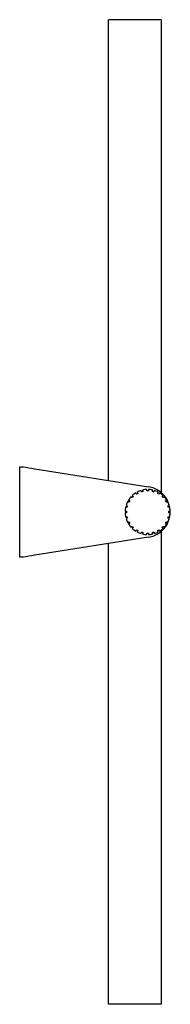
# Model space of a CAD drawing. Header units: millimetres. Extents: x 2784.397 to 2784.497, y 2734.912 to 2735.567.
import ezdxf

# ---------------------------------------------------------------- set-up
doc = ezdxf.new("R2010")
doc.units = ezdxf.units.MM
doc.layers.add('SANINDUSA', color=3, linetype='Continuous')

msp = doc.modelspace()

# ---------------------------------------------------------------- linework, layer by layer
at = {"layer": 'SANINDUSA'}
for p, q in [((2784.45642, 2735.26005), (2784.45642, 2735.56651)), ((2784.49142, 2735.56651), (2784.45642, 2735.56651)), ((2784.49142, 2735.56651), (2784.49142, 2735.25199)), ((2784.39742, 2735.20901), (2784.39742, 2735.26901)), ((2784.39742, 2735.26901), (2784.39992, 2735.26901)), ((2784.40742, 2735.26782), (2784.48305, 2735.25583)), ((2784.48192, 2735.253), (2784.48192, 2735.254)), ((2784.48292, 2735.254), (2784.48292, 2735.253)), ((2784.46743, 2735.23951), (2784.46843, 2735.23951)), ((2784.46843, 2735.23851), (2784.46743, 2735.23851)), ((2784.49641, 2735.23951), (2784.49741, 2735.23951)), ((2784.49741, 2735.23851), (2784.49641, 2735.23851)), ((2784.47147, 2735.22876), (2784.47218, 2735.22947)), ((2784.47288, 2735.22876), (2784.47217, 2735.22805)), ((2784.48305, 2735.22218), (2784.40742, 2735.2102)), ((2784.48192, 2735.22402), (2784.48192, 2735.22502)), ((2784.48292, 2735.22502), (2784.48292, 2735.22402)), ((2784.49142, 2735.22603), (2784.49142, 2734.91151)), ((2784.45642, 2734.91151), (2784.45642, 2735.21796)), ((2784.39992, 2735.20901), (2784.39742, 2735.20901)), ((2784.49142, 2734.91151), (2784.45642, 2734.91151))]:
    msp.add_line(p, q, dxfattribs=at)
at = {"layer": 'SANINDUSA', "flags": 128}
for points in [[(2784.39992, 2735.26901), (2784.40148, 2735.26876), (2784.40331, 2735.26847), (2784.40532, 2735.26815), (2784.40742, 2735.26782)], [(2784.47218, 2735.24855), (2784.47209, 2735.24864), (2784.472, 2735.24872), (2784.47191, 2735.24881), (2784.47182, 2735.2489), (2784.47173, 2735.24899), (2784.47164, 2735.24908), (2784.47156, 2735.24917), (2784.47147, 2735.24926)], [(2784.47217, 2735.24996), (2784.47226, 2735.24987), (2784.47235, 2735.24979), (2784.47244, 2735.2497), (2784.47253, 2735.24961), (2784.47262, 2735.24952), (2784.47271, 2735.24943), (2784.47279, 2735.24934), (2784.47288, 2735.24925)], [(2784.47499, 2735.25087), (2784.47493, 2735.25098), (2784.47487, 2735.25109), (2784.47481, 2735.2512), (2784.47474, 2735.25131), (2784.47468, 2735.25142), (2784.47462, 2735.25152), (2784.47456, 2735.25163), (2784.47449, 2735.25174)], [(2784.47536, 2735.25224), (2784.47542, 2735.25213), (2784.47548, 2735.25202), (2784.47555, 2735.25192), (2784.47561, 2735.25181), (2784.47567, 2735.2517), (2784.47573, 2735.25159), (2784.4758, 2735.25148), (2784.47586, 2735.25137)], [(2784.47832, 2735.25239), (2784.47829, 2735.25251), (2784.47825, 2735.25263), (2784.47822, 2735.25276), (2784.47819, 2735.25288), (2784.47816, 2735.253), (2784.47812, 2735.25312), (2784.47809, 2735.25324), (2784.47806, 2735.25336)], [(2784.47902, 2735.25362), (2784.47906, 2735.2535), (2784.47909, 2735.25338), (2784.47912, 2735.25326), (2784.47915, 2735.25314), (2784.47919, 2735.25301), (2784.47922, 2735.25289), (2784.47925, 2735.25277), (2784.47928, 2735.25265)], [(2784.48556, 2735.25265), (2784.48559, 2735.25277), (2784.48563, 2735.25289), (2784.48566, 2735.25301), (2784.48569, 2735.25314), (2784.48572, 2735.25326), (2784.48575, 2735.25338), (2784.48579, 2735.2535), (2784.48582, 2735.25362)], [(2784.48679, 2735.25336), (2784.48675, 2735.25324), (2784.48672, 2735.25312), (2784.48669, 2735.253), (2784.48666, 2735.25288), (2784.48662, 2735.25276), (2784.48659, 2735.25263), (2784.48656, 2735.25251), (2784.48653, 2735.25239)], [(2784.48898, 2735.25137), (2784.48905, 2735.25148), (2784.48911, 2735.25159), (2784.48917, 2735.2517), (2784.48923, 2735.25181), (2784.4893, 2735.25192), (2784.48936, 2735.25202), (2784.48942, 2735.25213), (2784.48948, 2735.25224)], [(2784.49035, 2735.25174), (2784.49029, 2735.25163), (2784.49023, 2735.25152), (2784.49016, 2735.25142), (2784.4901, 2735.25131), (2784.49004, 2735.2512), (2784.48998, 2735.25109), (2784.48991, 2735.25098), (2784.48985, 2735.25087)], [(2784.49196, 2735.24925), (2784.49205, 2735.24934), (2784.49214, 2735.24943), (2784.49223, 2735.24952), (2784.49232, 2735.24961), (2784.4924, 2735.2497), (2784.49249, 2735.24979), (2784.49258, 2735.24987), (2784.49267, 2735.24996)], [(2784.49338, 2735.24926), (2784.49329, 2735.24917), (2784.4932, 2735.24908), (2784.49311, 2735.24899), (2784.49302, 2735.2489), (2784.49293, 2735.24881), (2784.49285, 2735.24872), (2784.49276, 2735.24864), (2784.49267, 2735.24855)], [(2784.46878, 2735.24215), (2784.46866, 2735.24218), (2784.46854, 2735.24221), (2784.46842, 2735.24224), (2784.46829, 2735.24228), (2784.46817, 2735.24231), (2784.46805, 2735.24234), (2784.46793, 2735.24237), (2784.46781, 2735.24241)], [(2784.46807, 2735.24337), (2784.46819, 2735.24334), (2784.46831, 2735.24331), (2784.46843, 2735.24327), (2784.46855, 2735.24324), (2784.46867, 2735.24321), (2784.4688, 2735.24318), (2784.46892, 2735.24314), (2784.46904, 2735.24311)], [(2784.47006, 2735.24557), (2784.46995, 2735.24563), (2784.46984, 2735.2457), (2784.46973, 2735.24576), (2784.46962, 2735.24582), (2784.46951, 2735.24588), (2784.46941, 2735.24595), (2784.4693, 2735.24601), (2784.46919, 2735.24607)], [(2784.46969, 2735.24694), (2784.4698, 2735.24687), (2784.46991, 2735.24681), (2784.47001, 2735.24675), (2784.47012, 2735.24669), (2784.47023, 2735.24662), (2784.47034, 2735.24656), (2784.47045, 2735.2465), (2784.47056, 2735.24644)], [(2784.49429, 2735.24644), (2784.4944, 2735.2465), (2784.49451, 2735.24656), (2784.49461, 2735.24662), (2784.49472, 2735.24669), (2784.49483, 2735.24675), (2784.49494, 2735.24681), (2784.49505, 2735.24687), (2784.49516, 2735.24694)], [(2784.49566, 2735.24607), (2784.49555, 2735.24601), (2784.49544, 2735.24595), (2784.49533, 2735.24588), (2784.49522, 2735.24582), (2784.49511, 2735.24576), (2784.49501, 2735.2457), (2784.4949, 2735.24563), (2784.49479, 2735.24557)], [(2784.49581, 2735.24311), (2784.49593, 2735.24314), (2784.49605, 2735.24318), (2784.49617, 2735.24321), (2784.49629, 2735.24324), (2784.49641, 2735.24327), (2784.49653, 2735.24331), (2784.49665, 2735.24334), (2784.49677, 2735.24337)], [(2784.49703, 2735.24241), (2784.49691, 2735.24237), (2784.49679, 2735.24234), (2784.49667, 2735.24231), (2784.49655, 2735.24228), (2784.49643, 2735.24224), (2784.49631, 2735.24221), (2784.49619, 2735.24218), (2784.49607, 2735.24215)], [(2784.46781, 2735.23561), (2784.46793, 2735.23564), (2784.46805, 2735.23568), (2784.46817, 2735.23571), (2784.46829, 2735.23574), (2784.46842, 2735.23577), (2784.46854, 2735.23581), (2784.46866, 2735.23584), (2784.46878, 2735.23587)], [(2784.46904, 2735.2349), (2784.46892, 2735.23487), (2784.4688, 2735.23484), (2784.46867, 2735.23481), (2784.46855, 2735.23477), (2784.46843, 2735.23474), (2784.46831, 2735.23471), (2784.46819, 2735.23468), (2784.46807, 2735.23464)], [(2784.49677, 2735.23464), (2784.49665, 2735.23468), (2784.49653, 2735.23471), (2784.49641, 2735.23474), (2784.49629, 2735.23477), (2784.49617, 2735.23481), (2784.49605, 2735.23484), (2784.49593, 2735.23487), (2784.49581, 2735.2349)], [(2784.49607, 2735.23587), (2784.49619, 2735.23584), (2784.49631, 2735.23581), (2784.49643, 2735.23577), (2784.49655, 2735.23574), (2784.49667, 2735.23571), (2784.49679, 2735.23568), (2784.49691, 2735.23564), (2784.49703, 2735.23561)], [(2784.46919, 2735.23195), (2784.4693, 2735.23201), (2784.46941, 2735.23207), (2784.46951, 2735.23213), (2784.46962, 2735.2322), (2784.46973, 2735.23226), (2784.46984, 2735.23232), (2784.46995, 2735.23238), (2784.47006, 2735.23245)], [(2784.47056, 2735.23158), (2784.47045, 2735.23152), (2784.47034, 2735.23145), (2784.47023, 2735.23139), (2784.47012, 2735.23133), (2784.47001, 2735.23127), (2784.46991, 2735.2312), (2784.4698, 2735.23114), (2784.46969, 2735.23108)], [(2784.49267, 2735.22805), (2784.49258, 2735.22814), (2784.49249, 2735.22823), (2784.4924, 2735.22832), (2784.49232, 2735.22841), (2784.49223, 2735.2285), (2784.49214, 2735.22858), (2784.49205, 2735.22867), (2784.49196, 2735.22876)], [(2784.49267, 2735.22947), (2784.49276, 2735.22938), (2784.49285, 2735.22929), (2784.49293, 2735.2292), (2784.49302, 2735.22911), (2784.49311, 2735.22903), (2784.4932, 2735.22894), (2784.49329, 2735.22885), (2784.49338, 2735.22876)], [(2784.49516, 2735.23108), (2784.49505, 2735.23114), (2784.49494, 2735.2312), (2784.49483, 2735.23127), (2784.49472, 2735.23133), (2784.49461, 2735.23139), (2784.49451, 2735.23145), (2784.4944, 2735.23152), (2784.49429, 2735.23158)], [(2784.49479, 2735.23245), (2784.4949, 2735.23238), (2784.49501, 2735.23232), (2784.49511, 2735.23226), (2784.49522, 2735.2322), (2784.49533, 2735.23213), (2784.49544, 2735.23207), (2784.49555, 2735.23201), (2784.49566, 2735.23195)], [(2784.47449, 2735.22627), (2784.47456, 2735.22638), (2784.47462, 2735.22649), (2784.47468, 2735.2266), (2784.47474, 2735.22671), (2784.47481, 2735.22682), (2784.47487, 2735.22692), (2784.47493, 2735.22703), (2784.47499, 2735.22714)], [(2784.47586, 2735.22664), (2784.4758, 2735.22653), (2784.47573, 2735.22642), (2784.47567, 2735.22632), (2784.47561, 2735.22621), (2784.47555, 2735.2261), (2784.47548, 2735.22599), (2784.47542, 2735.22588), (2784.47536, 2735.22577)], [(2784.47806, 2735.22466), (2784.47809, 2735.22478), (2784.47812, 2735.2249), (2784.47816, 2735.22502), (2784.47819, 2735.22514), (2784.47822, 2735.22526), (2784.47825, 2735.22538), (2784.47829, 2735.2255), (2784.47832, 2735.22562)], [(2784.47928, 2735.22536), (2784.47925, 2735.22524), (2784.47922, 2735.22512), (2784.47919, 2735.225), (2784.47915, 2735.22488), (2784.47912, 2735.22476), (2784.47909, 2735.22464), (2784.47906, 2735.22452), (2784.47902, 2735.2244)], [(2784.48582, 2735.2244), (2784.48579, 2735.22452), (2784.48575, 2735.22464), (2784.48572, 2735.22476), (2784.48569, 2735.22488), (2784.48566, 2735.225), (2784.48563, 2735.22512), (2784.48559, 2735.22524), (2784.48556, 2735.22536)], [(2784.48653, 2735.22562), (2784.48656, 2735.2255), (2784.48659, 2735.22538), (2784.48662, 2735.22526), (2784.48666, 2735.22514), (2784.48669, 2735.22502), (2784.48672, 2735.2249), (2784.48675, 2735.22478), (2784.48679, 2735.22466)], [(2784.48948, 2735.22577), (2784.48942, 2735.22588), (2784.48936, 2735.22599), (2784.4893, 2735.2261), (2784.48923, 2735.22621), (2784.48917, 2735.22632), (2784.48911, 2735.22642), (2784.48905, 2735.22653), (2784.48898, 2735.22664)], [(2784.48985, 2735.22714), (2784.48991, 2735.22703), (2784.48998, 2735.22692), (2784.49004, 2735.22682), (2784.4901, 2735.22671), (2784.49016, 2735.2266), (2784.49023, 2735.22649), (2784.49029, 2735.22638), (2784.49035, 2735.22627)], [(2784.40742, 2735.2102), (2784.40532, 2735.20986), (2784.40331, 2735.20954), (2784.40148, 2735.20926), (2784.39992, 2735.20901)]]:
    msp.add_lwpolyline(points, dxfattribs=at)
at = {"layer": 'SANINDUSA'}
for centre, radius, start, end in [((2784.48242, 2735.23901), 0.015, 91.91021, 103.08979), ((2784.48242, 2735.23901), 0.015, 76.91021, 88.08979), ((2784.48039, 2735.23901), 0.01704, 279.00492, 80.99508), ((2784.48242, 2735.23901), 0.015, 136.91021, 148.08979), ((2784.48242, 2735.23901), 0.015, 121.91021, 133.08979), ((2784.48242, 2735.23901), 0.014, 132.95329, 137.04671), ((2784.48242, 2735.23901), 0.014, 117.95329, 122.04671), ((2784.48242, 2735.23901), 0.015, 106.91021, 118.08979), ((2784.48242, 2735.23901), 0.014, 102.95329, 107.04671), ((2784.48242, 2735.23901), 0.014, 87.95329, 92.04671), ((2784.48242, 2735.23901), 0.014, 72.95329, 77.04671), ((2784.48242, 2735.23901), 0.015, 61.91021, 73.08979), ((2784.48242, 2735.23901), 0.014, 57.95329, 62.04671), ((2784.48242, 2735.23901), 0.015, 46.91021, 58.08979), ((2784.48242, 2735.23901), 0.014, 42.95329, 47.04671), ((2784.48242, 2735.23901), 0.015, 31.91021, 43.08979), ((2784.48242, 2735.23901), 0.015, 166.91021, 178.08979), ((2784.48242, 2735.23901), 0.015, 151.91021, 163.08979), ((2784.48242, 2735.23901), 0.014, 162.95329, 167.04671), ((2784.48242, 2735.23901), 0.014, 147.95329, 152.04671), ((2784.48242, 2735.23901), 0.014, 27.95329, 32.04671), ((2784.48242, 2735.23901), 0.015, 16.91021, 28.08979), ((2784.48242, 2735.23901), 0.014, 12.95329, 17.04671), ((2784.48242, 2735.23901), 0.015, 1.91021, 13.08979), ((2784.48242, 2735.23901), 0.015, 181.91021, 193.08979), ((2784.48242, 2735.23901), 0.015, 196.91021, 208.08979), ((2784.48242, 2735.23901), 0.014, 177.95329, 182.04671), ((2784.48242, 2735.23901), 0.014, 192.95329, 197.04671), ((2784.48242, 2735.23901), 0.015, 331.91021, 343.08979), ((2784.48242, 2735.23901), 0.014, 342.95329, 347.04671), ((2784.48242, 2735.23901), 0.014, 357.95329, 2.04671), ((2784.48242, 2735.23901), 0.015, 346.91021, 358.08979), ((2784.48242, 2735.23901), 0.015, 211.91021, 223.08979), ((2784.48242, 2735.23901), 0.014, 207.95329, 212.04671), ((2784.48242, 2735.23901), 0.015, 226.91021, 238.08979), ((2784.48242, 2735.23901), 0.014, 222.95329, 227.04671), ((2784.48242, 2735.23901), 0.015, 301.91021, 313.08979), ((2784.48242, 2735.23901), 0.014, 312.95329, 317.04671), ((2784.48242, 2735.23901), 0.015, 316.91021, 328.08979), ((2784.48242, 2735.23901), 0.014, 327.95329, 332.04671), ((2784.48242, 2735.23901), 0.014, 237.95329, 242.04671), ((2784.48242, 2735.23901), 0.015, 241.91021, 253.08979), ((2784.48242, 2735.23901), 0.014, 252.95329, 257.04671), ((2784.48242, 2735.23901), 0.015, 256.91021, 268.08979), ((2784.48242, 2735.23901), 0.014, 267.95329, 272.04671), ((2784.48242, 2735.23901), 0.015, 271.91021, 283.08979), ((2784.48242, 2735.23901), 0.014, 282.95329, 287.04671), ((2784.48242, 2735.23901), 0.015, 286.91021, 298.08979), ((2784.48242, 2735.23901), 0.014, 297.95329, 302.04671)]:
    msp.add_arc(centre, radius, start, end, dxfattribs=at)

doc.saveas('drawing.dxf')
